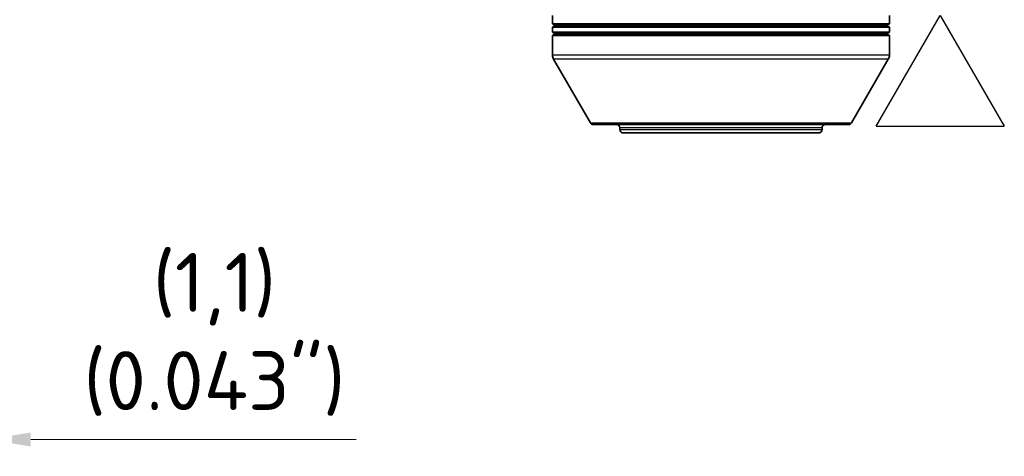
# Model space of a CAD drawing. Header units: millimetres. Extents: x 0 to 420, y 0 to 297.
# Tile 21 of 53: x 208 to 267, y 129 to 155. Entities that reach past the tile are written whole.
import ezdxf
from ezdxf.enums import TextEntityAlignment as Align

# ---------------------------------------------------------------- set-up
doc = ezdxf.new("R2010")
doc.units = ezdxf.units.MM
doc.layers.get('0').update_dxf_attribs({"lineweight": 25})
for name, color, linetype, lineweight in [('Bemaßung (ISO)', 7, 'Continuous', 18), ('Sichtbar (ISO)', 7, 'Continuous', 35), ('Sichtbar schmal (ISO)', 7, 'Continuous', 25), ('Skizziergeometrie (ISO)', 7, 'Continuous', 25), ('Symbole(DIN) 2', 7, 'Continuous', 25)]:
    doc.layers.add(name, color=color, linetype=linetype, lineweight=lineweight)
doc.styles.add('Aktuell-DIN', font='arial.ttf')
doc.styles.add('Notiztext (DIN)', font='isocpeur.ttf')
doc.styles.add('Textstil35', font='arial.ttf')
doc.dimstyles.new('Standard (DIN)', dxfattribs={"dimtxt": 3.5, "dimasz": 2.5, "dimexe": 1, "dimexo": 0, "dimgap": 0.7, "dimtad": 1, "dimtoh": 1, "dimrnd": 1e-08, "dimtxsty": 'Notiztext (DIN)', "dimcen": 0.09, "dimdle": 10, "dimclrd": 256, "dimclre": 256, "dimclrt": 256, "dimazin": 2, "dimtfac": 0.514286, "dimtdec": 4, "dimtmove": 0, "dimatfit": 3, "dimfxl": 1, "dimtolj": 1, "dimlwd": -1, "dimlwe": -1, "dimarcsym": 0})

# ---------------------------------------------------------------- blocks, each defined once
blk = doc.blocks.new('*D30')
at = {"layer": 'Bemaßung (ISO)', "transparency": 16777216}
for p, q in [((206.615, 164.281), (206.615, 128.991)), ((205.514, 163.991), (205.514, 128.991)), ((203.014, 129.991), (200.514, 129.991)), ((205.514, 129.991), (206.615, 129.991)), ((209.115, 129.991), (228.415, 129.991))]:
    blk.add_line(p, q, dxfattribs=at)
for points in [[(203.014, 130.408), (203.014, 129.574), (205.514, 129.991)], [(209.115, 130.408), (209.115, 129.574), (206.615, 129.991)]]:
    blk.add_solid(points, dxfattribs=at)
at = {"layer": 'Defpoints', "color": 0, "transparency": 16777216}
for p in [(206.615, 164.281), (205.514, 163.991), (206.615, 129.991)]:
    blk.add_point(p, dxfattribs=at)
at = {"layer": 'Bemaßung (ISO)', "transparency": 16777216, "insert": (220.015, 141.074), "char_height": 3.5, "attachment_point": 2, "style": 'Notiztext (DIN)'}
blk.add_mtext('\\A1;(1,1){\\P(0.043")}', dxfattribs=at)
blk = doc.blocks.new('Spezielle Angaben')
at = {"layer": 'Skizziergeometrie (ISO)'}
for p, q in [((0, 0), (6.582, 3.8)), ((6.582, -3.8), (6.582, 3.8)), ((6.582, -3.8), (0, 0))]:
    blk.add_line(p, q, dxfattribs=at)
at = {"layer": 'Symbole(DIN) 2', "color": 7, "style": 'Aktuell-DIN'}
blk.add_attdef('Angaben:', text='', height=3.5, dxfattribs=at).set_placement((10, 2.5), align=Align.TOP_LEFT)
at = {"layer": 'Symbole(DIN) 2', "color": 7, "style": 'Textstil35'}
blk.add_attdef('Position:', text='', height=2.5, dxfattribs=at).set_placement((2.5, 0), align=Align.MIDDLE_LEFT)

msp = doc.modelspace()

# ---------------------------------------------------------------- linework, layer by layer
at = {"layer": 'Sichtbar (ISO)'}
for p, q in [((240.066, 155.181), (240.066, 154.681)), ((260.066, 155.181), (260.066, 154.681)), ((260.066, 154.681), (240.066, 154.681)), ((240.239, 154.581), (240.066, 154.681)), ((240.239, 154.581), (240.066, 154.481)), ((240.066, 154.481), (260.066, 154.481)), ((240.066, 154.481), (240.066, 154.181)), ((240.239, 154.581), (259.893, 154.581)), ((259.893, 154.581), (260.066, 154.681)), ((259.893, 154.581), (260.066, 154.481)), ((260.066, 154.481), (260.066, 154.181)), ((260.066, 154.181), (240.066, 154.181)), ((240.239, 154.081), (240.066, 154.181)), ((240.239, 154.081), (240.066, 153.981)), ((240.066, 153.981), (260.066, 153.981)), ((240.066, 153.981), (240.066, 152.835)), ((240.239, 154.081), (259.893, 154.081)), ((259.893, 154.081), (260.066, 154.181)), ((259.893, 154.081), (260.066, 153.981)), ((260.066, 153.981), (260.066, 152.835)), ((242.318, 148.801), (240.133, 152.585)), ((257.815, 148.801), (259.999, 152.585)), ((257.641, 148.701), (242.491, 148.701)), ((244.066, 148.401), (244.066, 148.501)), ((256.066, 148.401), (256.066, 148.501)), ((255.866, 148.201), (244.266, 148.201))]:
    msp.add_line(p, q, dxfattribs=at)
for centre, radius, start, end in [((240.566, 152.835), 0.5, 180, 210), ((259.566, 152.835), 0.5, 330, 0), ((242.491, 148.901), 0.2, 210, 270), ((243.866, 148.501), 0.2, 0, 90), ((244.266, 148.401), 0.2, 180, 270), ((255.866, 148.401), 0.2, 270, 0), ((256.266, 148.501), 0.2, 90, 180), ((257.641, 148.901), 0.2, 270, 330)]:
    msp.add_arc(centre, radius, start, end, dxfattribs=at)
at = {"layer": 'Sichtbar schmal (ISO)'}
for p, q in [((240.066, 152.835), (260.066, 152.835)), ((259.999, 152.585), (240.133, 152.585)), ((242.318, 148.801), (257.815, 148.801)), ((256.066, 148.501), (244.066, 148.501)), ((244.066, 148.401), (256.066, 148.401))]:
    msp.add_line(p, q, dxfattribs=at)

# ---------------------------------------------------------------- block references
at = {"rotation": 270}
msp.add_blockref('Spezielle Angaben', (263.08, 155.181), dxfattribs=at)

# ---------------------------------------------------------------- dimensions: what is measured, and where the dimension line sits
at = {"layer": 'Bemaßung (ISO)'}
dim = msp.add_linear_dim(base=(206.615, 129.991), p1=(205.514, 163.991), p2=(206.615, 164.281), text='(<>){\\P(0.043")}', dimstyle='Standard (DIN)', override={"dimgap": 0.7, "dimtoh": 0, "dimdec": 2, "dimtol": 0, "dimlim": 0, "dimtp": 0, "dimtm": 0, "dimtdec": 4, "dimtofl": 1, "dimatfit": 1, "dimtvp": -0.25}, dxfattribs=at)
dim.commit()
dim.dimension.update_dxf_attribs({"geometry": '*D30', "text_midpoint": (220.015, 129.991), "dimtype": 160})

doc.saveas('drawing.dxf')
